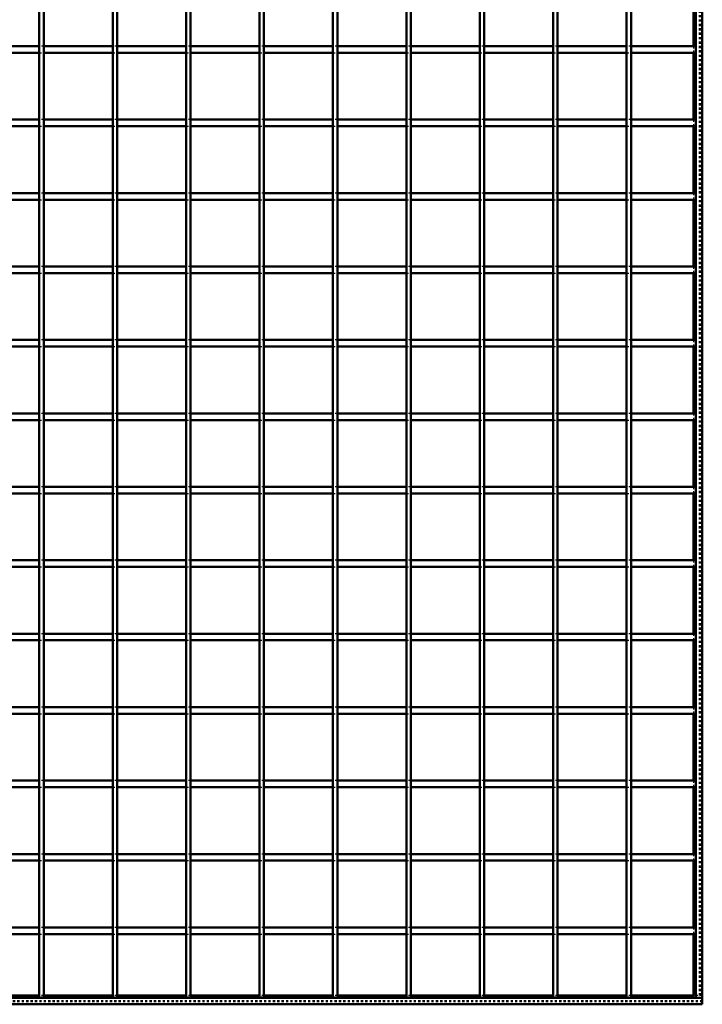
# Model space of a CAD drawing. Header units: millimetres. Extents: x -796 to 562, y -500 to 878.
# Tile 4 of 7: x 140 to 450, y -500 to -53. Entities that reach past the tile are written whole.
import ezdxf

# ---------------------------------------------------------------- set-up
doc = ezdxf.new("R2010")
doc.units = ezdxf.units.MM
doc.linetypes.add('Dashed', pattern=[2, 1, -1])
for name, color, linetype, lineweight in [('2d ConnectionPoints', 7, 'Continuous', 50), ('AM_0', 7, 'Continuous', 50), ('AM_9', 6, 'Dashed', 25)]:
    doc.layers.add(name, color=color, linetype=linetype, lineweight=lineweight)

# ---------------------------------------------------------------- blocks, each defined once
blk = doc.blocks.new('1_LP330333P35011000900VERTICAL1_0_in_LPP3303331190010003500_4')
at = {"layer": 'AM_0'}
for p, q in [((447, 497), (447, -497)), ((450, 497), (450, -497)), ((446.05, -34.83), (446.05, -65.16)), ((446.05, -68.16), (446.05, -98.49)), ((446.05, -101.49), (446.05, -131.82)), ((446.05, -134.82), (446.05, -165.15)), ((446.05, -168.15), (446.05, -198.48)), ((446.05, -201.48), (446.05, -231.81)), ((446.05, -234.81), (446.05, -265.14)), ((446.05, -268.14), (446.05, -298.47)), ((446.05, -301.47), (446.05, -331.8)), ((446.05, -334.8), (446.05, -365.13)), ((446.05, -368.13), (446.05, -398.46)), ((446.05, -401.46), (446.05, -431.79)), ((446.05, -434.79), (446.05, -465.12)), ((446.05, -468.12), (446.05, -496.05)), ((447, -497), (450, -497))]:
    blk.add_line(p, q, dxfattribs=at)
at = {"layer": 'AM_9'}
for p, q in [((448.55, 497), (448.55, -497)), ((448.99, 497), (448.99, -497)), ((446.05, -65.16), (446.05, -68.16)), ((446.05, -98.49), (446.05, -101.49)), ((446.05, -131.82), (446.05, -134.82)), ((446.05, -165.15), (446.05, -168.15)), ((446.05, -198.48), (446.05, -201.48)), ((446.05, -231.81), (446.05, -234.81)), ((446.05, -265.14), (446.05, -268.14)), ((446.05, -298.47), (446.05, -301.47)), ((446.05, -331.8), (446.05, -334.8)), ((446.05, -365.13), (446.05, -368.13)), ((446.05, -398.46), (446.05, -401.46)), ((446.05, -431.79), (446.05, -434.79)), ((446.05, -465.12), (446.05, -468.12)), ((446.05, -496.05), (446.05, -497))]:
    blk.add_line(p, q, dxfattribs=at)
blk = doc.blocks.new('2_LP330333P35011000900HORIZONTAL1_0_in_LPP3303331190010003500_4')
at = {"layer": 'AM_0'}
for p, q in [((450, -497), (-450, -497)), ((450, -500), (-450, -500)), ((148.985, -496.05), (117.655, -496.05)), ((182.315, -496.05), (150.985, -496.05)), ((215.645, -496.05), (184.315, -496.05)), ((248.975, -496.05), (217.645, -496.05)), ((282.305, -496.05), (250.975, -496.05)), ((315.635, -496.05), (284.305, -496.05)), ((348.965, -496.05), (317.635, -496.05)), ((382.295, -496.05), (350.965, -496.05)), ((415.625, -496.05), (384.295, -496.05)), ((446.05, -496.05), (417.625, -496.05)), ((450, -497), (450, -500))]:
    blk.add_line(p, q, dxfattribs=at)
at = {"layer": 'AM_9'}
for p, q in [((450, -498.4), (-450, -498.4)), ((450, -498.922), (-450, -498.922)), ((150.985, -496.05), (148.985, -496.05)), ((184.315, -496.05), (182.315, -496.05)), ((217.645, -496.05), (215.645, -496.05)), ((250.975, -496.05), (248.975, -496.05)), ((284.305, -496.05), (282.305, -496.05)), ((317.635, -496.05), (315.635, -496.05)), ((350.965, -496.05), (348.965, -496.05)), ((384.295, -496.05), (382.295, -496.05)), ((417.625, -496.05), (415.625, -496.05)), ((450, -496.05), (446.05, -496.05))]:
    blk.add_line(p, q, dxfattribs=at)
blk = doc.blocks.new('20_LP330333P35011000900VERTICALC18_0_in_LPP3303331190010003500_4')
at = {"layer": 'AM_0'}
for p, q in [((148.985, -497), (148.985, 497)), ((150.985, -497), (150.985, 497)), ((150.985, -497), (148.985, -497))]:
    blk.add_line(p, q, dxfattribs=at)
blk = doc.blocks.new('21_LP330333P35011000900VERTICALC19_0_in_LPP3303331190010003500_4')
at = {"layer": 'AM_0'}
for p, q in [((182.315, -497), (182.315, 497)), ((184.315, -497), (184.315, 497)), ((184.315, -497), (182.315, -497))]:
    blk.add_line(p, q, dxfattribs=at)
blk = doc.blocks.new('22_LP330333P35011000900VERTICALC20_0_in_LPP3303331190010003500_4')
at = {"layer": 'AM_0'}
for p, q in [((215.645, -497), (215.645, 497)), ((217.645, -497), (217.645, 497)), ((217.645, -497), (215.645, -497))]:
    blk.add_line(p, q, dxfattribs=at)
blk = doc.blocks.new('23_LP330333P35011000900VERTICALC21_0_in_LPP3303331190010003500_4')
at = {"layer": 'AM_0'}
for p, q in [((248.975, -497), (248.975, 497)), ((250.975, -497), (250.975, 497)), ((250.975, -497), (248.975, -497))]:
    blk.add_line(p, q, dxfattribs=at)
blk = doc.blocks.new('24_LP330333P35011000900VERTICALC22_0_in_LPP3303331190010003500_4')
at = {"layer": 'AM_0'}
for p, q in [((282.305, -497), (282.305, 497)), ((284.305, -497), (284.305, 497)), ((284.305, -497), (282.305, -497))]:
    blk.add_line(p, q, dxfattribs=at)
blk = doc.blocks.new('25_LP330333P35011000900VERTICALC23_0_in_LPP3303331190010003500_4')
at = {"layer": 'AM_0'}
for p, q in [((315.635, -497), (315.635, 497)), ((317.635, -497), (317.635, 497)), ((317.635, -497), (315.635, -497))]:
    blk.add_line(p, q, dxfattribs=at)
blk = doc.blocks.new('26_LP330333P35011000900VERTICALC24_0_in_LPP3303331190010003500_4')
at = {"layer": 'AM_0'}
for p, q in [((348.965, -497), (348.965, 497)), ((350.965, -497), (350.965, 497)), ((350.965, -497), (348.965, -497))]:
    blk.add_line(p, q, dxfattribs=at)
blk = doc.blocks.new('27_LP330333P35011000900VERTICALC25_0_in_LPP3303331190010003500_4')
at = {"layer": 'AM_0'}
for p, q in [((382.295, -497), (382.295, 497)), ((384.295, -497), (384.295, 497)), ((384.295, -497), (382.295, -497))]:
    blk.add_line(p, q, dxfattribs=at)
blk = doc.blocks.new('28_LP330333P35011000900VERTICALC26_0_in_LPP3303331190010003500_4')
at = {"layer": 'AM_0'}
for p, q in [((415.625, -497), (415.625, 497)), ((417.625, -497), (417.625, 497)), ((417.625, -497), (415.625, -497))]:
    blk.add_line(p, q, dxfattribs=at)
blk = doc.blocks.new('30_8chy1u8w46xf66ueij6398v4b________0_in_LPP3303331190010003500_4')
at = {"layer": 'AM_0'}
for p, q in [((148.985, -465.12), (117.655, -465.12)), ((148.985, -468.12), (117.655, -468.12)), ((148.985, -465.12), (148.985, -468.12)), ((150.985, -468.12), (150.985, -465.12)), ((182.315, -465.12), (150.985, -465.12)), ((182.315, -468.12), (150.985, -468.12)), ((182.315, -465.12), (182.315, -468.12)), ((184.315, -468.12), (184.315, -465.12)), ((215.645, -465.12), (184.315, -465.12)), ((215.645, -468.12), (184.315, -468.12)), ((215.645, -465.12), (215.645, -468.12)), ((217.645, -468.12), (217.645, -465.12)), ((248.975, -465.12), (217.645, -465.12)), ((248.975, -468.12), (217.645, -468.12)), ((248.975, -465.12), (248.975, -468.12)), ((250.975, -468.12), (250.975, -465.12)), ((282.305, -465.12), (250.975, -465.12)), ((282.305, -468.12), (250.975, -468.12)), ((282.305, -465.12), (282.305, -468.12)), ((284.305, -468.12), (284.305, -465.12)), ((315.635, -465.12), (284.305, -465.12)), ((315.635, -468.12), (284.305, -468.12)), ((315.635, -465.12), (315.635, -468.12)), ((317.635, -468.12), (317.635, -465.12)), ((348.965, -465.12), (317.635, -465.12)), ((348.965, -468.12), (317.635, -468.12)), ((348.965, -465.12), (348.965, -468.12)), ((350.965, -468.12), (350.965, -465.12)), ((382.295, -465.12), (350.965, -465.12)), ((382.295, -468.12), (350.965, -468.12)), ((382.295, -465.12), (382.295, -468.12)), ((384.295, -468.12), (384.295, -465.12)), ((415.625, -465.12), (384.295, -465.12)), ((415.625, -468.12), (384.295, -468.12)), ((415.625, -465.12), (415.625, -468.12)), ((417.625, -468.12), (417.625, -465.12)), ((447, -465.12), (417.625, -465.12)), ((447, -468.12), (417.625, -468.12)), ((447, -465.12), (447, -468.12))]:
    blk.add_line(p, q, dxfattribs=at)
at = {"layer": 'AM_9'}
for p, q in [((150.985, -465.12), (148.985, -465.12)), ((148.985, -468.12), (150.985, -468.12)), ((184.315, -465.12), (182.315, -465.12)), ((182.315, -468.12), (184.315, -468.12)), ((217.645, -465.12), (215.645, -465.12)), ((215.645, -468.12), (217.645, -468.12)), ((250.975, -465.12), (248.975, -465.12)), ((248.975, -468.12), (250.975, -468.12)), ((284.305, -465.12), (282.305, -465.12)), ((282.305, -468.12), (284.305, -468.12)), ((317.635, -465.12), (315.635, -465.12)), ((315.635, -468.12), (317.635, -468.12)), ((350.965, -465.12), (348.965, -465.12)), ((348.965, -468.12), (350.965, -468.12)), ((384.295, -465.12), (382.295, -465.12)), ((382.295, -468.12), (384.295, -468.12)), ((417.625, -465.12), (415.625, -465.12)), ((415.625, -468.12), (417.625, -468.12))]:
    blk.add_line(p, q, dxfattribs=at)
blk = doc.blocks.new('31_3y59hkz8xoux7019dk7me05kd________0_in_LPP3303331190010003500_4')
at = {"layer": 'AM_0'}
for p, q in [((148.985, -431.79), (117.655, -431.79)), ((148.985, -431.79), (148.985, -434.79)), ((150.985, -434.79), (150.985, -431.79)), ((182.315, -431.79), (150.985, -431.79)), ((182.315, -431.79), (182.315, -434.79)), ((184.315, -434.79), (184.315, -431.79)), ((215.645, -431.79), (184.315, -431.79)), ((215.645, -431.79), (215.645, -434.79)), ((217.645, -434.79), (217.645, -431.79)), ((248.975, -431.79), (217.645, -431.79)), ((248.975, -431.79), (248.975, -434.79)), ((250.975, -434.79), (250.975, -431.79)), ((282.305, -431.79), (250.975, -431.79)), ((282.305, -431.79), (282.305, -434.79)), ((284.305, -434.79), (284.305, -431.79)), ((315.635, -431.79), (284.305, -431.79)), ((315.635, -431.79), (315.635, -434.79)), ((317.635, -434.79), (317.635, -431.79)), ((348.965, -431.79), (317.635, -431.79)), ((348.965, -431.79), (348.965, -434.79)), ((350.965, -434.79), (350.965, -431.79)), ((382.295, -431.79), (350.965, -431.79)), ((382.295, -431.79), (382.295, -434.79)), ((384.295, -434.79), (384.295, -431.79)), ((415.625, -431.79), (384.295, -431.79)), ((415.625, -431.79), (415.625, -434.79)), ((417.625, -434.79), (417.625, -431.79)), ((447, -431.79), (417.625, -431.79)), ((447, -431.79), (447, -434.79)), ((148.985, -434.79), (117.655, -434.79)), ((182.315, -434.79), (150.985, -434.79)), ((215.645, -434.79), (184.315, -434.79)), ((248.975, -434.79), (217.645, -434.79)), ((282.305, -434.79), (250.975, -434.79)), ((315.635, -434.79), (284.305, -434.79)), ((348.965, -434.79), (317.635, -434.79)), ((382.295, -434.79), (350.965, -434.79)), ((415.625, -434.79), (384.295, -434.79)), ((447, -434.79), (417.625, -434.79))]:
    blk.add_line(p, q, dxfattribs=at)
at = {"layer": 'AM_9'}
for p, q in [((150.985, -431.79), (148.985, -431.79)), ((184.315, -431.79), (182.315, -431.79)), ((217.645, -431.79), (215.645, -431.79)), ((250.975, -431.79), (248.975, -431.79)), ((284.305, -431.79), (282.305, -431.79)), ((317.635, -431.79), (315.635, -431.79)), ((350.965, -431.79), (348.965, -431.79)), ((384.295, -431.79), (382.295, -431.79)), ((417.625, -431.79), (415.625, -431.79)), ((148.985, -434.79), (150.985, -434.79)), ((182.315, -434.79), (184.315, -434.79)), ((215.645, -434.79), (217.645, -434.79)), ((248.975, -434.79), (250.975, -434.79)), ((282.305, -434.79), (284.305, -434.79)), ((315.635, -434.79), (317.635, -434.79)), ((348.965, -434.79), (350.965, -434.79)), ((382.295, -434.79), (384.295, -434.79)), ((415.625, -434.79), (417.625, -434.79))]:
    blk.add_line(p, q, dxfattribs=at)
blk = doc.blocks.new('32_n5tujy9p6k34bdql3cqjecyzc________0_in_LPP3303331190010003500_4')
at = {"layer": 'AM_0'}
for p, q in [((148.985, -398.46), (117.655, -398.46)), ((148.985, -401.46), (117.655, -401.46)), ((148.985, -398.46), (148.985, -401.46)), ((150.985, -401.46), (150.985, -398.46)), ((182.315, -398.46), (150.985, -398.46)), ((182.315, -401.46), (150.985, -401.46)), ((182.315, -398.46), (182.315, -401.46)), ((184.315, -401.46), (184.315, -398.46)), ((215.645, -398.46), (184.315, -398.46)), ((215.645, -401.46), (184.315, -401.46)), ((215.645, -398.46), (215.645, -401.46)), ((217.645, -401.46), (217.645, -398.46)), ((248.975, -398.46), (217.645, -398.46)), ((248.975, -401.46), (217.645, -401.46)), ((248.975, -398.46), (248.975, -401.46)), ((250.975, -401.46), (250.975, -398.46)), ((282.305, -398.46), (250.975, -398.46)), ((282.305, -401.46), (250.975, -401.46)), ((282.305, -398.46), (282.305, -401.46)), ((284.305, -401.46), (284.305, -398.46)), ((315.635, -398.46), (284.305, -398.46)), ((315.635, -401.46), (284.305, -401.46)), ((315.635, -398.46), (315.635, -401.46)), ((317.635, -401.46), (317.635, -398.46)), ((348.965, -398.46), (317.635, -398.46)), ((348.965, -401.46), (317.635, -401.46)), ((348.965, -398.46), (348.965, -401.46)), ((350.965, -401.46), (350.965, -398.46)), ((382.295, -398.46), (350.965, -398.46)), ((382.295, -401.46), (350.965, -401.46)), ((382.295, -398.46), (382.295, -401.46)), ((384.295, -401.46), (384.295, -398.46)), ((415.625, -398.46), (384.295, -398.46)), ((415.625, -401.46), (384.295, -401.46)), ((415.625, -398.46), (415.625, -401.46)), ((417.625, -401.46), (417.625, -398.46)), ((447, -398.46), (417.625, -398.46)), ((447, -401.46), (417.625, -401.46)), ((447, -398.46), (447, -401.46))]:
    blk.add_line(p, q, dxfattribs=at)
at = {"layer": 'AM_9'}
for p, q in [((150.985, -398.46), (148.985, -398.46)), ((148.985, -401.46), (150.985, -401.46)), ((184.315, -398.46), (182.315, -398.46)), ((182.315, -401.46), (184.315, -401.46)), ((217.645, -398.46), (215.645, -398.46)), ((215.645, -401.46), (217.645, -401.46)), ((250.975, -398.46), (248.975, -398.46)), ((248.975, -401.46), (250.975, -401.46)), ((284.305, -398.46), (282.305, -398.46)), ((282.305, -401.46), (284.305, -401.46)), ((317.635, -398.46), (315.635, -398.46)), ((315.635, -401.46), (317.635, -401.46)), ((350.965, -398.46), (348.965, -398.46)), ((348.965, -401.46), (350.965, -401.46)), ((384.295, -398.46), (382.295, -398.46)), ((382.295, -401.46), (384.295, -401.46)), ((417.625, -398.46), (415.625, -398.46)), ((415.625, -401.46), (417.625, -401.46))]:
    blk.add_line(p, q, dxfattribs=at)
blk = doc.blocks.new('33_ccrrh4ilxdxyccq0lz3hvyw9c________0_in_LPP3303331190010003500_4')
at = {"layer": 'AM_0'}
for p, q in [((148.985, -365.13), (117.655, -365.13)), ((148.985, -365.13), (148.985, -368.13)), ((150.985, -368.13), (150.985, -365.13)), ((182.315, -365.13), (150.985, -365.13)), ((182.315, -365.13), (182.315, -368.13)), ((184.315, -368.13), (184.315, -365.13)), ((215.645, -365.13), (184.315, -365.13)), ((215.645, -365.13), (215.645, -368.13)), ((217.645, -368.13), (217.645, -365.13)), ((248.975, -365.13), (217.645, -365.13)), ((248.975, -365.13), (248.975, -368.13)), ((250.975, -368.13), (250.975, -365.13)), ((282.305, -365.13), (250.975, -365.13)), ((282.305, -365.13), (282.305, -368.13)), ((284.305, -368.13), (284.305, -365.13)), ((315.635, -365.13), (284.305, -365.13)), ((315.635, -365.13), (315.635, -368.13)), ((317.635, -368.13), (317.635, -365.13)), ((348.965, -365.13), (317.635, -365.13)), ((348.965, -365.13), (348.965, -368.13)), ((350.965, -368.13), (350.965, -365.13)), ((382.295, -365.13), (350.965, -365.13)), ((382.295, -365.13), (382.295, -368.13)), ((384.295, -368.13), (384.295, -365.13)), ((415.625, -365.13), (384.295, -365.13)), ((415.625, -365.13), (415.625, -368.13)), ((417.625, -368.13), (417.625, -365.13)), ((447, -365.13), (417.625, -365.13)), ((447, -365.13), (447, -368.13)), ((148.985, -368.13), (117.655, -368.13)), ((182.315, -368.13), (150.985, -368.13)), ((215.645, -368.13), (184.315, -368.13)), ((248.975, -368.13), (217.645, -368.13)), ((282.305, -368.13), (250.975, -368.13)), ((315.635, -368.13), (284.305, -368.13)), ((348.965, -368.13), (317.635, -368.13)), ((382.295, -368.13), (350.965, -368.13)), ((415.625, -368.13), (384.295, -368.13)), ((447, -368.13), (417.625, -368.13))]:
    blk.add_line(p, q, dxfattribs=at)
at = {"layer": 'AM_9'}
for p, q in [((150.985, -365.13), (148.985, -365.13)), ((184.315, -365.13), (182.315, -365.13)), ((217.645, -365.13), (215.645, -365.13)), ((250.975, -365.13), (248.975, -365.13)), ((284.305, -365.13), (282.305, -365.13)), ((317.635, -365.13), (315.635, -365.13)), ((350.965, -365.13), (348.965, -365.13)), ((384.295, -365.13), (382.295, -365.13)), ((417.625, -365.13), (415.625, -365.13)), ((148.985, -368.13), (150.985, -368.13)), ((182.315, -368.13), (184.315, -368.13)), ((215.645, -368.13), (217.645, -368.13)), ((248.975, -368.13), (250.975, -368.13)), ((282.305, -368.13), (284.305, -368.13)), ((315.635, -368.13), (317.635, -368.13)), ((348.965, -368.13), (350.965, -368.13)), ((382.295, -368.13), (384.295, -368.13)), ((415.625, -368.13), (417.625, -368.13))]:
    blk.add_line(p, q, dxfattribs=at)
blk = doc.blocks.new('34_2ppi1jg6nfwelgdqwcahn3fru________0_in_LPP3303331190010003500_4')
at = {"layer": 'AM_0'}
for p, q in [((148.985, -331.8), (117.655, -331.8)), ((148.985, -334.8), (117.655, -334.8)), ((148.985, -331.8), (148.985, -334.8)), ((150.985, -334.8), (150.985, -331.8)), ((182.315, -331.8), (150.985, -331.8)), ((182.315, -334.8), (150.985, -334.8)), ((182.315, -331.8), (182.315, -334.8)), ((184.315, -334.8), (184.315, -331.8)), ((215.645, -331.8), (184.315, -331.8)), ((215.645, -334.8), (184.315, -334.8)), ((215.645, -331.8), (215.645, -334.8)), ((217.645, -334.8), (217.645, -331.8)), ((248.975, -331.8), (217.645, -331.8)), ((248.975, -334.8), (217.645, -334.8)), ((248.975, -331.8), (248.975, -334.8)), ((250.975, -334.8), (250.975, -331.8)), ((282.305, -331.8), (250.975, -331.8)), ((282.305, -334.8), (250.975, -334.8)), ((282.305, -331.8), (282.305, -334.8)), ((284.305, -334.8), (284.305, -331.8)), ((315.635, -331.8), (284.305, -331.8)), ((315.635, -334.8), (284.305, -334.8)), ((315.635, -331.8), (315.635, -334.8)), ((317.635, -334.8), (317.635, -331.8)), ((348.965, -331.8), (317.635, -331.8)), ((348.965, -334.8), (317.635, -334.8)), ((348.965, -331.8), (348.965, -334.8)), ((350.965, -334.8), (350.965, -331.8)), ((382.295, -331.8), (350.965, -331.8)), ((382.295, -334.8), (350.965, -334.8)), ((382.295, -331.8), (382.295, -334.8)), ((384.295, -334.8), (384.295, -331.8)), ((415.625, -331.8), (384.295, -331.8)), ((415.625, -334.8), (384.295, -334.8)), ((415.625, -331.8), (415.625, -334.8)), ((417.625, -334.8), (417.625, -331.8)), ((447, -331.8), (417.625, -331.8)), ((447, -334.8), (417.625, -334.8)), ((447, -331.8), (447, -334.8))]:
    blk.add_line(p, q, dxfattribs=at)
at = {"layer": 'AM_9'}
for p, q in [((150.985, -331.8), (148.985, -331.8)), ((148.985, -334.8), (150.985, -334.8)), ((184.315, -331.8), (182.315, -331.8)), ((182.315, -334.8), (184.315, -334.8)), ((217.645, -331.8), (215.645, -331.8)), ((215.645, -334.8), (217.645, -334.8)), ((250.975, -331.8), (248.975, -331.8)), ((248.975, -334.8), (250.975, -334.8)), ((284.305, -331.8), (282.305, -331.8)), ((282.305, -334.8), (284.305, -334.8)), ((317.635, -331.8), (315.635, -331.8)), ((315.635, -334.8), (317.635, -334.8)), ((350.965, -331.8), (348.965, -331.8)), ((348.965, -334.8), (350.965, -334.8)), ((384.295, -331.8), (382.295, -331.8)), ((382.295, -334.8), (384.295, -334.8)), ((417.625, -331.8), (415.625, -331.8)), ((415.625, -334.8), (417.625, -334.8))]:
    blk.add_line(p, q, dxfattribs=at)
blk = doc.blocks.new('35_u3lcs45716lhwelkfov4czpyq________0_in_LPP3303331190010003500_4')
at = {"layer": 'AM_0'}
for p, q in [((148.985, -298.47), (117.655, -298.47)), ((148.985, -298.47), (148.985, -301.47)), ((150.985, -301.47), (150.985, -298.47)), ((182.315, -298.47), (150.985, -298.47)), ((182.315, -298.47), (182.315, -301.47)), ((184.315, -301.47), (184.315, -298.47)), ((215.645, -298.47), (184.315, -298.47)), ((215.645, -298.47), (215.645, -301.47)), ((217.645, -301.47), (217.645, -298.47)), ((248.975, -298.47), (217.645, -298.47)), ((248.975, -298.47), (248.975, -301.47)), ((250.975, -301.47), (250.975, -298.47)), ((282.305, -298.47), (250.975, -298.47)), ((282.305, -298.47), (282.305, -301.47)), ((284.305, -301.47), (284.305, -298.47)), ((315.635, -298.47), (284.305, -298.47)), ((315.635, -298.47), (315.635, -301.47)), ((317.635, -301.47), (317.635, -298.47)), ((348.965, -298.47), (317.635, -298.47)), ((348.965, -298.47), (348.965, -301.47)), ((350.965, -301.47), (350.965, -298.47)), ((382.295, -298.47), (350.965, -298.47)), ((382.295, -298.47), (382.295, -301.47)), ((384.295, -301.47), (384.295, -298.47)), ((415.625, -298.47), (384.295, -298.47)), ((415.625, -298.47), (415.625, -301.47)), ((417.625, -301.47), (417.625, -298.47)), ((447, -298.47), (417.625, -298.47)), ((447, -298.47), (447, -301.47)), ((148.985, -301.47), (117.655, -301.47)), ((182.315, -301.47), (150.985, -301.47)), ((215.645, -301.47), (184.315, -301.47)), ((248.975, -301.47), (217.645, -301.47)), ((282.305, -301.47), (250.975, -301.47)), ((315.635, -301.47), (284.305, -301.47)), ((348.965, -301.47), (317.635, -301.47)), ((382.295, -301.47), (350.965, -301.47)), ((415.625, -301.47), (384.295, -301.47)), ((447, -301.47), (417.625, -301.47))]:
    blk.add_line(p, q, dxfattribs=at)
at = {"layer": 'AM_9'}
for p, q in [((150.985, -298.47), (148.985, -298.47)), ((184.315, -298.47), (182.315, -298.47)), ((217.645, -298.47), (215.645, -298.47)), ((250.975, -298.47), (248.975, -298.47)), ((284.305, -298.47), (282.305, -298.47)), ((317.635, -298.47), (315.635, -298.47)), ((350.965, -298.47), (348.965, -298.47)), ((384.295, -298.47), (382.295, -298.47)), ((417.625, -298.47), (415.625, -298.47)), ((148.985, -301.47), (150.985, -301.47)), ((182.315, -301.47), (184.315, -301.47)), ((215.645, -301.47), (217.645, -301.47)), ((248.975, -301.47), (250.975, -301.47)), ((282.305, -301.47), (284.305, -301.47)), ((315.635, -301.47), (317.635, -301.47)), ((348.965, -301.47), (350.965, -301.47)), ((382.295, -301.47), (384.295, -301.47)), ((415.625, -301.47), (417.625, -301.47))]:
    blk.add_line(p, q, dxfattribs=at)
blk = doc.blocks.new('36_40h10g9zemp7ac5pr8avc490y________0_in_LPP3303331190010003500_4')
at = {"layer": 'AM_0'}
for p, q in [((148.985, -265.14), (117.655, -265.14)), ((148.985, -265.14), (148.985, -268.14)), ((150.985, -268.14), (150.985, -265.14)), ((182.315, -265.14), (150.985, -265.14)), ((182.315, -265.14), (182.315, -268.14)), ((184.315, -268.14), (184.315, -265.14)), ((215.645, -265.14), (184.315, -265.14)), ((215.645, -265.14), (215.645, -268.14)), ((217.645, -268.14), (217.645, -265.14)), ((248.975, -265.14), (217.645, -265.14)), ((248.975, -265.14), (248.975, -268.14)), ((250.975, -268.14), (250.975, -265.14)), ((282.305, -265.14), (250.975, -265.14)), ((282.305, -265.14), (282.305, -268.14)), ((284.305, -268.14), (284.305, -265.14)), ((315.635, -265.14), (284.305, -265.14)), ((315.635, -265.14), (315.635, -268.14)), ((317.635, -268.14), (317.635, -265.14)), ((348.965, -265.14), (317.635, -265.14)), ((348.965, -265.14), (348.965, -268.14)), ((350.965, -268.14), (350.965, -265.14)), ((382.295, -265.14), (350.965, -265.14)), ((382.295, -265.14), (382.295, -268.14)), ((384.295, -268.14), (384.295, -265.14)), ((415.625, -265.14), (384.295, -265.14)), ((415.625, -265.14), (415.625, -268.14)), ((417.625, -268.14), (417.625, -265.14)), ((447, -265.14), (417.625, -265.14)), ((447, -265.14), (447, -268.14)), ((148.985, -268.14), (117.655, -268.14)), ((182.315, -268.14), (150.985, -268.14)), ((215.645, -268.14), (184.315, -268.14)), ((248.975, -268.14), (217.645, -268.14)), ((282.305, -268.14), (250.975, -268.14)), ((315.635, -268.14), (284.305, -268.14)), ((348.965, -268.14), (317.635, -268.14)), ((382.295, -268.14), (350.965, -268.14)), ((415.625, -268.14), (384.295, -268.14)), ((447, -268.14), (417.625, -268.14))]:
    blk.add_line(p, q, dxfattribs=at)
at = {"layer": 'AM_9'}
for p, q in [((150.985, -265.14), (148.985, -265.14)), ((184.315, -265.14), (182.315, -265.14)), ((217.645, -265.14), (215.645, -265.14)), ((250.975, -265.14), (248.975, -265.14)), ((284.305, -265.14), (282.305, -265.14)), ((317.635, -265.14), (315.635, -265.14)), ((350.965, -265.14), (348.965, -265.14)), ((384.295, -265.14), (382.295, -265.14)), ((417.625, -265.14), (415.625, -265.14)), ((148.985, -268.14), (150.985, -268.14)), ((182.315, -268.14), (184.315, -268.14)), ((215.645, -268.14), (217.645, -268.14)), ((248.975, -268.14), (250.975, -268.14)), ((282.305, -268.14), (284.305, -268.14)), ((315.635, -268.14), (317.635, -268.14)), ((348.965, -268.14), (350.965, -268.14)), ((382.295, -268.14), (384.295, -268.14)), ((415.625, -268.14), (417.625, -268.14))]:
    blk.add_line(p, q, dxfattribs=at)
blk = doc.blocks.new('37_sp959b0tkg8fcgbdf99p3utpg________0_in_LPP3303331190010003500_4')
at = {"layer": 'AM_0'}
for p, q in [((148.985, -231.81), (117.655, -231.81)), ((148.985, -231.81), (148.985, -234.81)), ((150.985, -234.81), (150.985, -231.81)), ((182.315, -231.81), (150.985, -231.81)), ((182.315, -231.81), (182.315, -234.81)), ((184.315, -234.81), (184.315, -231.81)), ((215.645, -231.81), (184.315, -231.81)), ((215.645, -231.81), (215.645, -234.81)), ((217.645, -234.81), (217.645, -231.81)), ((248.975, -231.81), (217.645, -231.81)), ((248.975, -231.81), (248.975, -234.81)), ((250.975, -234.81), (250.975, -231.81)), ((282.305, -231.81), (250.975, -231.81)), ((282.305, -231.81), (282.305, -234.81)), ((284.305, -234.81), (284.305, -231.81)), ((315.635, -231.81), (284.305, -231.81)), ((315.635, -231.81), (315.635, -234.81)), ((317.635, -234.81), (317.635, -231.81)), ((348.965, -231.81), (317.635, -231.81)), ((348.965, -231.81), (348.965, -234.81)), ((350.965, -234.81), (350.965, -231.81)), ((382.295, -231.81), (350.965, -231.81)), ((382.295, -231.81), (382.295, -234.81)), ((384.295, -234.81), (384.295, -231.81)), ((415.625, -231.81), (384.295, -231.81)), ((415.625, -231.81), (415.625, -234.81)), ((417.625, -234.81), (417.625, -231.81)), ((447, -231.81), (417.625, -231.81)), ((447, -231.81), (447, -234.81)), ((148.985, -234.81), (117.655, -234.81)), ((182.315, -234.81), (150.985, -234.81)), ((215.645, -234.81), (184.315, -234.81)), ((248.975, -234.81), (217.645, -234.81)), ((282.305, -234.81), (250.975, -234.81)), ((315.635, -234.81), (284.305, -234.81)), ((348.965, -234.81), (317.635, -234.81)), ((382.295, -234.81), (350.965, -234.81)), ((415.625, -234.81), (384.295, -234.81)), ((447, -234.81), (417.625, -234.81))]:
    blk.add_line(p, q, dxfattribs=at)
at = {"layer": 'AM_9'}
for p, q in [((150.985, -231.81), (148.985, -231.81)), ((184.315, -231.81), (182.315, -231.81)), ((217.645, -231.81), (215.645, -231.81)), ((250.975, -231.81), (248.975, -231.81)), ((284.305, -231.81), (282.305, -231.81)), ((317.635, -231.81), (315.635, -231.81)), ((350.965, -231.81), (348.965, -231.81)), ((384.295, -231.81), (382.295, -231.81)), ((417.625, -231.81), (415.625, -231.81)), ((148.985, -234.81), (150.985, -234.81)), ((182.315, -234.81), (184.315, -234.81)), ((215.645, -234.81), (217.645, -234.81)), ((248.975, -234.81), (250.975, -234.81)), ((282.305, -234.81), (284.305, -234.81)), ((315.635, -234.81), (317.635, -234.81)), ((348.965, -234.81), (350.965, -234.81)), ((382.295, -234.81), (384.295, -234.81)), ((415.625, -234.81), (417.625, -234.81))]:
    blk.add_line(p, q, dxfattribs=at)
blk = doc.blocks.new('38_bborsd86ys3s63ggh032qreww________0_in_LPP3303331190010003500_4')
at = {"layer": 'AM_0'}
for p, q in [((148.985, -198.48), (117.655, -198.48)), ((148.985, -198.48), (148.985, -201.48)), ((150.985, -201.48), (150.985, -198.48)), ((182.315, -198.48), (150.985, -198.48)), ((182.315, -198.48), (182.315, -201.48)), ((184.315, -201.48), (184.315, -198.48)), ((215.645, -198.48), (184.315, -198.48)), ((215.645, -198.48), (215.645, -201.48)), ((217.645, -201.48), (217.645, -198.48)), ((248.975, -198.48), (217.645, -198.48)), ((248.975, -198.48), (248.975, -201.48)), ((250.975, -201.48), (250.975, -198.48)), ((282.305, -198.48), (250.975, -198.48)), ((282.305, -198.48), (282.305, -201.48)), ((284.305, -201.48), (284.305, -198.48)), ((315.635, -198.48), (284.305, -198.48)), ((315.635, -198.48), (315.635, -201.48)), ((317.635, -201.48), (317.635, -198.48)), ((348.965, -198.48), (317.635, -198.48)), ((348.965, -198.48), (348.965, -201.48)), ((350.965, -201.48), (350.965, -198.48)), ((382.295, -198.48), (350.965, -198.48)), ((382.295, -198.48), (382.295, -201.48)), ((384.295, -201.48), (384.295, -198.48)), ((415.625, -198.48), (384.295, -198.48)), ((415.625, -198.48), (415.625, -201.48)), ((417.625, -201.48), (417.625, -198.48)), ((447, -198.48), (417.625, -198.48)), ((447, -198.48), (447, -201.48)), ((148.985, -201.48), (117.655, -201.48)), ((182.315, -201.48), (150.985, -201.48)), ((215.645, -201.48), (184.315, -201.48)), ((248.975, -201.48), (217.645, -201.48)), ((282.305, -201.48), (250.975, -201.48)), ((315.635, -201.48), (284.305, -201.48)), ((348.965, -201.48), (317.635, -201.48)), ((382.295, -201.48), (350.965, -201.48)), ((415.625, -201.48), (384.295, -201.48)), ((447, -201.48), (417.625, -201.48))]:
    blk.add_line(p, q, dxfattribs=at)
at = {"layer": 'AM_9'}
for p, q in [((150.985, -198.48), (148.985, -198.48)), ((184.315, -198.48), (182.315, -198.48)), ((217.645, -198.48), (215.645, -198.48)), ((250.975, -198.48), (248.975, -198.48)), ((284.305, -198.48), (282.305, -198.48)), ((317.635, -198.48), (315.635, -198.48)), ((350.965, -198.48), (348.965, -198.48)), ((384.295, -198.48), (382.295, -198.48)), ((417.625, -198.48), (415.625, -198.48)), ((148.985, -201.48), (150.985, -201.48)), ((182.315, -201.48), (184.315, -201.48)), ((215.645, -201.48), (217.645, -201.48)), ((248.975, -201.48), (250.975, -201.48)), ((282.305, -201.48), (284.305, -201.48)), ((315.635, -201.48), (317.635, -201.48)), ((348.965, -201.48), (350.965, -201.48)), ((382.295, -201.48), (384.295, -201.48)), ((415.625, -201.48), (417.625, -201.48))]:
    blk.add_line(p, q, dxfattribs=at)
blk = doc.blocks.new('39_ywdgjuni9x1hy3ivz127o4otw________0_in_LPP3303331190010003500_4')
at = {"layer": 'AM_0'}
for p, q in [((148.985, -165.15), (117.655, -165.15)), ((148.985, -165.15), (148.985, -168.15)), ((150.985, -168.15), (150.985, -165.15)), ((182.315, -165.15), (150.985, -165.15)), ((182.315, -165.15), (182.315, -168.15)), ((184.315, -168.15), (184.315, -165.15)), ((215.645, -165.15), (184.315, -165.15)), ((215.645, -165.15), (215.645, -168.15)), ((217.645, -168.15), (217.645, -165.15)), ((248.975, -165.15), (217.645, -165.15)), ((248.975, -165.15), (248.975, -168.15)), ((250.975, -168.15), (250.975, -165.15)), ((282.305, -165.15), (250.975, -165.15)), ((282.305, -165.15), (282.305, -168.15)), ((284.305, -168.15), (284.305, -165.15)), ((315.635, -165.15), (284.305, -165.15)), ((315.635, -165.15), (315.635, -168.15)), ((317.635, -168.15), (317.635, -165.15)), ((348.965, -165.15), (317.635, -165.15)), ((348.965, -165.15), (348.965, -168.15)), ((350.965, -168.15), (350.965, -165.15)), ((382.295, -165.15), (350.965, -165.15)), ((382.295, -165.15), (382.295, -168.15)), ((384.295, -168.15), (384.295, -165.15)), ((415.625, -165.15), (384.295, -165.15)), ((415.625, -165.15), (415.625, -168.15)), ((417.625, -168.15), (417.625, -165.15)), ((447, -165.15), (417.625, -165.15)), ((447, -165.15), (447, -168.15)), ((148.985, -168.15), (117.655, -168.15)), ((182.315, -168.15), (150.985, -168.15)), ((215.645, -168.15), (184.315, -168.15)), ((248.975, -168.15), (217.645, -168.15)), ((282.305, -168.15), (250.975, -168.15)), ((315.635, -168.15), (284.305, -168.15)), ((348.965, -168.15), (317.635, -168.15)), ((382.295, -168.15), (350.965, -168.15)), ((415.625, -168.15), (384.295, -168.15)), ((447, -168.15), (417.625, -168.15))]:
    blk.add_line(p, q, dxfattribs=at)
at = {"layer": 'AM_9'}
for p, q in [((150.985, -165.15), (148.985, -165.15)), ((184.315, -165.15), (182.315, -165.15)), ((217.645, -165.15), (215.645, -165.15)), ((250.975, -165.15), (248.975, -165.15)), ((284.305, -165.15), (282.305, -165.15)), ((317.635, -165.15), (315.635, -165.15)), ((350.965, -165.15), (348.965, -165.15)), ((384.295, -165.15), (382.295, -165.15)), ((417.625, -165.15), (415.625, -165.15)), ((148.985, -168.15), (150.985, -168.15)), ((182.315, -168.15), (184.315, -168.15)), ((215.645, -168.15), (217.645, -168.15)), ((248.975, -168.15), (250.975, -168.15)), ((282.305, -168.15), (284.305, -168.15)), ((315.635, -168.15), (317.635, -168.15)), ((348.965, -168.15), (350.965, -168.15)), ((382.295, -168.15), (384.295, -168.15)), ((415.625, -168.15), (417.625, -168.15))]:
    blk.add_line(p, q, dxfattribs=at)
blk = doc.blocks.new('40_jxuggd8ay1g6cc1bydmsl59ve________0_in_LPP3303331190010003500_4')
at = {"layer": 'AM_0'}
for p, q in [((148.985, -131.82), (117.655, -131.82)), ((148.985, -131.82), (148.985, -134.82)), ((150.985, -134.82), (150.985, -131.82)), ((182.315, -131.82), (150.985, -131.82)), ((182.315, -131.82), (182.315, -134.82)), ((184.315, -134.82), (184.315, -131.82)), ((215.645, -131.82), (184.315, -131.82)), ((215.645, -131.82), (215.645, -134.82)), ((217.645, -134.82), (217.645, -131.82)), ((248.975, -131.82), (217.645, -131.82)), ((248.975, -131.82), (248.975, -134.82)), ((250.975, -134.82), (250.975, -131.82)), ((282.305, -131.82), (250.975, -131.82)), ((282.305, -131.82), (282.305, -134.82)), ((284.305, -134.82), (284.305, -131.82)), ((315.635, -131.82), (284.305, -131.82)), ((315.635, -131.82), (315.635, -134.82)), ((317.635, -134.82), (317.635, -131.82)), ((348.965, -131.82), (317.635, -131.82)), ((348.965, -131.82), (348.965, -134.82)), ((350.965, -134.82), (350.965, -131.82)), ((382.295, -131.82), (350.965, -131.82)), ((382.295, -131.82), (382.295, -134.82)), ((384.295, -134.82), (384.295, -131.82)), ((415.625, -131.82), (384.295, -131.82)), ((415.625, -131.82), (415.625, -134.82)), ((417.625, -134.82), (417.625, -131.82)), ((447, -131.82), (417.625, -131.82)), ((447, -131.82), (447, -134.82)), ((148.985, -134.82), (117.655, -134.82)), ((182.315, -134.82), (150.985, -134.82)), ((215.645, -134.82), (184.315, -134.82)), ((248.975, -134.82), (217.645, -134.82)), ((282.305, -134.82), (250.975, -134.82)), ((315.635, -134.82), (284.305, -134.82)), ((348.965, -134.82), (317.635, -134.82)), ((382.295, -134.82), (350.965, -134.82)), ((415.625, -134.82), (384.295, -134.82)), ((447, -134.82), (417.625, -134.82))]:
    blk.add_line(p, q, dxfattribs=at)
at = {"layer": 'AM_9'}
for p, q in [((150.985, -131.82), (148.985, -131.82)), ((184.315, -131.82), (182.315, -131.82)), ((217.645, -131.82), (215.645, -131.82)), ((250.975, -131.82), (248.975, -131.82)), ((284.305, -131.82), (282.305, -131.82)), ((317.635, -131.82), (315.635, -131.82)), ((350.965, -131.82), (348.965, -131.82)), ((384.295, -131.82), (382.295, -131.82)), ((417.625, -131.82), (415.625, -131.82)), ((148.985, -134.82), (150.985, -134.82)), ((182.315, -134.82), (184.315, -134.82)), ((215.645, -134.82), (217.645, -134.82)), ((248.975, -134.82), (250.975, -134.82)), ((282.305, -134.82), (284.305, -134.82)), ((315.635, -134.82), (317.635, -134.82)), ((348.965, -134.82), (350.965, -134.82)), ((382.295, -134.82), (384.295, -134.82)), ((415.625, -134.82), (417.625, -134.82))]:
    blk.add_line(p, q, dxfattribs=at)
blk = doc.blocks.new('41_hbjfx3ly90fdcbfj0qbffvxys________0_in_LPP3303331190010003500_4')
at = {"layer": 'AM_0'}
for p, q in [((148.985, -98.49), (117.655, -98.49)), ((148.985, -101.49), (117.655, -101.49)), ((148.985, -98.49), (148.985, -101.49)), ((150.985, -101.49), (150.985, -98.49)), ((182.315, -98.49), (150.985, -98.49)), ((182.315, -101.49), (150.985, -101.49)), ((182.315, -98.49), (182.315, -101.49)), ((184.315, -101.49), (184.315, -98.49)), ((215.645, -98.49), (184.315, -98.49)), ((215.645, -101.49), (184.315, -101.49)), ((215.645, -98.49), (215.645, -101.49)), ((217.645, -101.49), (217.645, -98.49)), ((248.975, -98.49), (217.645, -98.49)), ((248.975, -101.49), (217.645, -101.49)), ((248.975, -98.49), (248.975, -101.49)), ((250.975, -101.49), (250.975, -98.49)), ((282.305, -98.49), (250.975, -98.49)), ((282.305, -101.49), (250.975, -101.49)), ((282.305, -98.49), (282.305, -101.49)), ((284.305, -101.49), (284.305, -98.49)), ((315.635, -98.49), (284.305, -98.49)), ((315.635, -101.49), (284.305, -101.49)), ((315.635, -98.49), (315.635, -101.49)), ((317.635, -101.49), (317.635, -98.49)), ((348.965, -98.49), (317.635, -98.49)), ((348.965, -101.49), (317.635, -101.49)), ((348.965, -98.49), (348.965, -101.49)), ((350.965, -101.49), (350.965, -98.49)), ((382.295, -98.49), (350.965, -98.49)), ((382.295, -101.49), (350.965, -101.49)), ((382.295, -98.49), (382.295, -101.49)), ((384.295, -101.49), (384.295, -98.49)), ((415.625, -98.49), (384.295, -98.49)), ((415.625, -101.49), (384.295, -101.49)), ((415.625, -98.49), (415.625, -101.49)), ((417.625, -101.49), (417.625, -98.49)), ((447, -98.49), (417.625, -98.49)), ((447, -101.49), (417.625, -101.49)), ((447, -98.49), (447, -101.49))]:
    blk.add_line(p, q, dxfattribs=at)
at = {"layer": 'AM_9'}
for p, q in [((150.985, -98.49), (148.985, -98.49)), ((148.985, -101.49), (150.985, -101.49)), ((184.315, -98.49), (182.315, -98.49)), ((182.315, -101.49), (184.315, -101.49)), ((217.645, -98.49), (215.645, -98.49)), ((215.645, -101.49), (217.645, -101.49)), ((250.975, -98.49), (248.975, -98.49)), ((248.975, -101.49), (250.975, -101.49)), ((284.305, -98.49), (282.305, -98.49)), ((282.305, -101.49), (284.305, -101.49)), ((317.635, -98.49), (315.635, -98.49)), ((315.635, -101.49), (317.635, -101.49)), ((350.965, -98.49), (348.965, -98.49)), ((348.965, -101.49), (350.965, -101.49)), ((384.295, -98.49), (382.295, -98.49)), ((382.295, -101.49), (384.295, -101.49)), ((417.625, -98.49), (415.625, -98.49)), ((415.625, -101.49), (417.625, -101.49))]:
    blk.add_line(p, q, dxfattribs=at)
blk = doc.blocks.new('42_g1ancnbeimnhpchfe1ga2a5sn________0_in_LPP3303331190010003500_4')
at = {"layer": 'AM_0'}
for p, q in [((148.985, -65.16), (117.655, -65.16)), ((148.985, -65.16), (148.985, -68.16)), ((150.985, -68.16), (150.985, -65.16)), ((182.315, -65.16), (150.985, -65.16)), ((182.315, -65.16), (182.315, -68.16)), ((184.315, -68.16), (184.315, -65.16)), ((215.645, -65.16), (184.315, -65.16)), ((215.645, -65.16), (215.645, -68.16)), ((217.645, -68.16), (217.645, -65.16)), ((248.975, -65.16), (217.645, -65.16)), ((248.975, -65.16), (248.975, -68.16)), ((250.975, -68.16), (250.975, -65.16)), ((282.305, -65.16), (250.975, -65.16)), ((282.305, -65.16), (282.305, -68.16)), ((284.305, -68.16), (284.305, -65.16)), ((315.635, -65.16), (284.305, -65.16)), ((315.635, -65.16), (315.635, -68.16)), ((317.635, -68.16), (317.635, -65.16)), ((348.965, -65.16), (317.635, -65.16)), ((348.965, -65.16), (348.965, -68.16)), ((350.965, -68.16), (350.965, -65.16)), ((382.295, -65.16), (350.965, -65.16)), ((382.295, -65.16), (382.295, -68.16)), ((384.295, -68.16), (384.295, -65.16)), ((415.625, -65.16), (384.295, -65.16)), ((415.625, -65.16), (415.625, -68.16)), ((417.625, -68.16), (417.625, -65.16)), ((447, -65.16), (417.625, -65.16)), ((447, -65.16), (447, -68.16)), ((148.985, -68.16), (117.655, -68.16)), ((182.315, -68.16), (150.985, -68.16)), ((215.645, -68.16), (184.315, -68.16)), ((248.975, -68.16), (217.645, -68.16)), ((282.305, -68.16), (250.975, -68.16)), ((315.635, -68.16), (284.305, -68.16)), ((348.965, -68.16), (317.635, -68.16)), ((382.295, -68.16), (350.965, -68.16)), ((415.625, -68.16), (384.295, -68.16)), ((447, -68.16), (417.625, -68.16))]:
    blk.add_line(p, q, dxfattribs=at)
at = {"layer": 'AM_9'}
for p, q in [((150.985, -65.16), (148.985, -65.16)), ((184.315, -65.16), (182.315, -65.16)), ((217.645, -65.16), (215.645, -65.16)), ((250.975, -65.16), (248.975, -65.16)), ((284.305, -65.16), (282.305, -65.16)), ((317.635, -65.16), (315.635, -65.16)), ((350.965, -65.16), (348.965, -65.16)), ((384.295, -65.16), (382.295, -65.16)), ((417.625, -65.16), (415.625, -65.16)), ((148.985, -68.16), (150.985, -68.16)), ((182.315, -68.16), (184.315, -68.16)), ((215.645, -68.16), (217.645, -68.16)), ((248.975, -68.16), (250.975, -68.16)), ((282.305, -68.16), (284.305, -68.16)), ((315.635, -68.16), (317.635, -68.16)), ((348.965, -68.16), (350.965, -68.16)), ((382.295, -68.16), (384.295, -68.16)), ((415.625, -68.16), (417.625, -68.16))]:
    blk.add_line(p, q, dxfattribs=at)

msp = doc.modelspace()

# ---------------------------------------------------------------- linework, layer by layer
at = {"layer": '2d ConnectionPoints'}
for p in [(149.985, -497), (183.315, -497), (216.645, -497), (249.975, -497), (283.305, -497), (316.635, -497), (349.965, -497), (383.295, -497), (416.625, -497)]:
    msp.add_point(p, dxfattribs=at)

# ---------------------------------------------------------------- block references
for name in ['20_LP330333P35011000900VERTICALC18_0_in_LPP3303331190010003500_4', '21_LP330333P35011000900VERTICALC19_0_in_LPP3303331190010003500_4', '22_LP330333P35011000900VERTICALC20_0_in_LPP3303331190010003500_4', '23_LP330333P35011000900VERTICALC21_0_in_LPP3303331190010003500_4', '24_LP330333P35011000900VERTICALC22_0_in_LPP3303331190010003500_4', '25_LP330333P35011000900VERTICALC23_0_in_LPP3303331190010003500_4', '26_LP330333P35011000900VERTICALC24_0_in_LPP3303331190010003500_4', '27_LP330333P35011000900VERTICALC25_0_in_LPP3303331190010003500_4', '28_LP330333P35011000900VERTICALC26_0_in_LPP3303331190010003500_4', '1_LP330333P35011000900VERTICAL1_0_in_LPP3303331190010003500_4', '42_g1ancnbeimnhpchfe1ga2a5sn________0_in_LPP3303331190010003500_4', '41_hbjfx3ly90fdcbfj0qbffvxys________0_in_LPP3303331190010003500_4', '40_jxuggd8ay1g6cc1bydmsl59ve________0_in_LPP3303331190010003500_4', '39_ywdgjuni9x1hy3ivz127o4otw________0_in_LPP3303331190010003500_4', '38_bborsd86ys3s63ggh032qreww________0_in_LPP3303331190010003500_4', '37_sp959b0tkg8fcgbdf99p3utpg________0_in_LPP3303331190010003500_4', '36_40h10g9zemp7ac5pr8avc490y________0_in_LPP3303331190010003500_4', '35_u3lcs45716lhwelkfov4czpyq________0_in_LPP3303331190010003500_4', '34_2ppi1jg6nfwelgdqwcahn3fru________0_in_LPP3303331190010003500_4', '33_ccrrh4ilxdxyccq0lz3hvyw9c________0_in_LPP3303331190010003500_4', '32_n5tujy9p6k34bdql3cqjecyzc________0_in_LPP3303331190010003500_4', '31_3y59hkz8xoux7019dk7me05kd________0_in_LPP3303331190010003500_4', '30_8chy1u8w46xf66ueij6398v4b________0_in_LPP3303331190010003500_4', '2_LP330333P35011000900HORIZONTAL1_0_in_LPP3303331190010003500_4']:
    msp.add_blockref(name, (0, 0))

doc.saveas('drawing.dxf')
